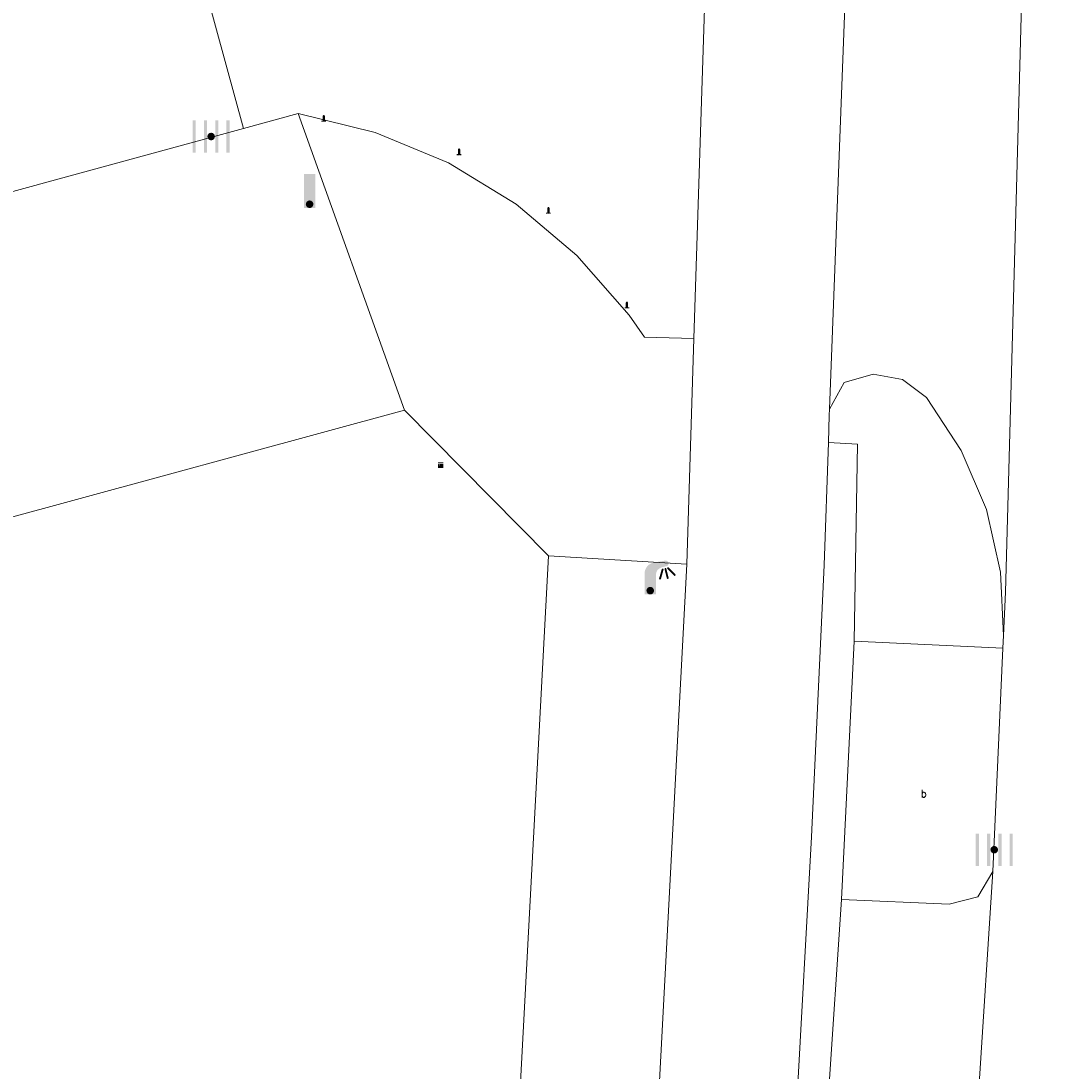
# Model space of a CAD drawing. Header units: metres. Extents: x 197457 to 198138, y 353986 to 354984.
# Tile 117 of 217: x 198010 to 198023, y 354304 to 354318. Entities that reach past the tile are written whole.
import ezdxf

# ---------------------------------------------------------------- set-up
doc = ezdxf.new("R2010")
doc.units = ezdxf.units.M
doc.header["$MEASUREMENT"] = 0
for name, color, linetype, lineweight, true_color in [('afsluitpaal', 7, 'Continuous', 0, 0xde7233), ('elektrakast', 7, 'Continuous', 0, 0x104b6e), ('kolk', 7, 'Continuous', 0, 0x104b6e), ('lichtmast', 7, 'Continuous', 0, 0x104b6e), ('verkeersbordpaal', 7, 'Continuous', 0, 0x104b6e)]:
    doc.layers.add(name, color=color, linetype=linetype, lineweight=lineweight, true_color=true_color)
for name, color, linetype, lineweight in [('grens individueel parkeervak', 7, 'Continuous', 0), ('Grens maaiveld', 253, 'Continuous', 0), ('kant verharding', 7, 'Continuous', 0), ('vlakafsluiter', 1, 'Continuous', 0), ('weginrichtingselement', 7, 'Continuous', 0)]:
    doc.layers.add(name, color=color, linetype=linetype, lineweight=lineweight)
doc.styles.add('Style-STANDARD', font='STANDARD.shx')

# ---------------------------------------------------------------- blocks, each defined once
blk = doc.blocks.new('kolk')
at = {"layer": 'kolk', "linetype": 'Continuous', "lineweight": 0, "true_color": 0xbd2877}
for points in [[(-0.489, -0.425), (-0.489, 0), (-0.489, 0.425), (-0.404, 0.425), (-0.404, 0), (-0.404, -0.425)], [(-0.191, -0.425), (-0.191, 0), (-0.191, 0.425), (-0.106, 0.425), (-0.106, 0), (-0.106, -0.425)], [(0.106, -0.425), (0.106, 0), (0.106, 0.425), (0.191, 0.425), (0.191, 0), (0.191, -0.425)], [(0.404, -0.425), (0.404, 0), (0.404, 0.425), (0.489, 0.425), (0.489, 0), (0.489, -0.425)]]:
    blk.add_hatch(color=232, dxfattribs=at).paths.add_polyline_path(points)
at = {"layer": 'kolk', "linetype": 'Continuous', "lineweight": 0, "true_color": 0x681648}
blk.add_hatch(color=219, dxfattribs=at).paths.add_polyline_path([(0.1, 0, 1), (-0.1, 0, 1)])
blk = doc.blocks.new('lichtmast')
at = {"layer": 'lichtmast', "linetype": 'Continuous', "lineweight": 0, "true_color": 0xbd2877}
for points in [[(0.15, 0.419, -0.344151), (0.301, 0.613), (0.428, 0.645, 0.960861), (0.398, 0.791), (0.101, 0.742, 0.366629), (-0.15, 0.446), (-0.15, -0.1), (0, -0.1, -0.414214), (-0.1, 0, -1), (0.1, 0, -0.414214), (0, -0.1), (0.15, -0.1)], [(0.351, 0.55, 1), (0.303, 0.564), (0.234, 0.323, 1), (0.283, 0.31)], [(0.424, 0.581, 1), (0.376, 0.569), (0.436, 0.326, 1), (0.485, 0.339)], [(0.489, 0.61, 1), (0.453, 0.575), (0.626, 0.396, 1), (0.662, 0.43)]]:
    blk.add_hatch(color=232, dxfattribs=at).paths.add_polyline_path(points)
at = {"layer": 'lichtmast', "linetype": 'Continuous', "lineweight": 0, "true_color": 0x681648}
blk.add_hatch(color=219, dxfattribs=at).paths.add_polyline_path([(-0.1, 0, 1), (0.1, 0, 1)])
blk = doc.blocks.new('afsluitpaal')
at = {"layer": 'afsluitpaal', "linetype": 'Continuous', "lineweight": 0, "true_color": 0xbd2877}
blk.add_hatch(color=232, dxfattribs=at).paths.add_polyline_path([(0.15, 0.65, 1), (-0.15, 0.65), (-0.15, 0.05), (-0.3, 0.05), (-0.3, -0.1), (0, -0.1, -0.414214), (-0.1, 0, -1), (0.1, 0, -0.414214), (0, -0.1), (0.3, -0.1), (0.3, 0.05), (0.15, 0.05)])
at = {"layer": 'afsluitpaal', "linetype": 'Continuous', "lineweight": 0, "true_color": 0x681648}
blk.add_hatch(color=219, dxfattribs=at).paths.add_polyline_path([(0.1, 0, 1), (-0.1, 0, 1)])
blk = doc.blocks.new('kast_1')
at = {"layer": 'elektrakast', "linetype": 'Continuous', "lineweight": 0, "true_color": 0xbd2877}
h = blk.add_hatch(color=232, dxfattribs=at)
edge = h.paths.add_edge_path()
edge.add_arc((0, 0), 0.1, 0, 360)
edge.add_line((0, -0.1), (0.34, -0.1))
edge.add_line((0.34, -0.1), (0.34, 0.47))
edge.add_line((0.34, 0.47), (-0.34, 0.47))
edge.add_line((-0.34, 0.47), (-0.34, -0.1))
edge.add_line((-0.34, -0.1), (0, -0.1))
edge = h.paths.add_edge_path(flags=16)
edge.add_arc((-0.2, 0.31), 0.0607, 0, 360)
at = {"layer": 'elektrakast', "linetype": 'Continuous', "lineweight": 0, "true_color": 0x681648}
blk.add_hatch(color=219, dxfattribs=at).paths.add_polyline_path([(-0.1, 0, 1), (0.1, 0, 1)])
at = {"layer": 'elektrakast', "color": 232, "linetype": 'Continuous', "lineweight": 0, "true_color": 0xbd2877, "extrusion": (0, 0, -1)}
blk.add_solid([(-0.34, 0.65), (0.34, 0.65), (-0.34, 0.55), (0.34, 0.55)], dxfattribs=at)
blk = doc.blocks.new('paal')
at = {"layer": 'verkeersbordpaal', "linetype": 'Continuous', "lineweight": 0, "true_color": 0xbd2877}
blk.add_hatch(color=232, dxfattribs=at).paths.add_polyline_path([(0.15, 0.8), (-0.15, 0.8), (-0.15, -0.1), (0, -0.1, -0.414214), (-0.1, 0, -1), (0.1, 0, -0.414214), (0, -0.1), (0.15, -0.1)])
at = {"layer": 'verkeersbordpaal', "linetype": 'Continuous', "lineweight": 0, "true_color": 0x681648}
blk.add_hatch(color=219, dxfattribs=at).paths.add_polyline_path([(-0.1, 0, 1), (0.1, 0, 1)])

msp = doc.modelspace()

# ---------------------------------------------------------------- linework, layer by layer
at = {"layer": 'grens individueel parkeervak', "linetype": 'Continuous', "lineweight": 0}
for p, q in [((198022.611, 354306.606), (198022.183, 354299.895)), ((198020.198, 354300.031), (198020.618, 354306.238))]:
    msp.add_line(p, q, dxfattribs=at)
at = {"layer": 'grens individueel parkeervak', "linetype": 'Continuous', "lineweight": 0, "flags": 128}
msp.add_lwpolyline([(198020.618, 354306.238), (198022.037, 354306.177), (198022.415, 354306.27), (198022.611, 354306.606)], dxfattribs=at)
at = {"layer": 'Grens maaiveld', "linetype": 'Continuous', "lineweight": 0}
msp.add_line((198012.739, 354316.392), (198011.299, 354321.688), dxfattribs=at)
at = {"layer": 'kant verharding', "linetype": 'Continuous', "lineweight": 0}
for p, q in [((198021.038, 354328.014), (198020.46, 354312.696)), ((198018.672, 354313.627), (198019.073, 354325.848)), ((198012.739, 354316.392), (198013.46, 354316.589)), ((198013.46, 354316.589), (198014.475, 354316.339)), ((198012.739, 354316.392), (198009.366, 354315.471)), ((198014.475, 354316.339), (198015.44, 354315.938)), ((198015.44, 354315.938), (198016.333, 354315.394)), ((198016.333, 354315.394), (198017.133, 354314.72)), ((198017.133, 354314.72), (198017.82, 354313.932)), ((198017.82, 354313.932), (198018.024, 354313.644)), ((198018.024, 354313.644), (198018.672, 354313.627)), ((198018.581, 354310.655), (198018.672, 354313.627)), ((197988.609, 354305.541), (198014.863, 354312.68)), ((198014.863, 354312.68), (198016.757, 354310.763)), ((198020.46, 354312.696), (198020.457, 354312.617)), ((198020.457, 354312.617), (198020.446, 354312.253)), ((198020.618, 354306.238), (198020.783, 354309.64)), ((198022.744, 354309.545), (198020.783, 354309.64)), ((198022.744, 354309.545), (198022.751, 354309.714)), ((198022.611, 354306.606), (198022.744, 354309.545))]:
    msp.add_line(p, q, dxfattribs=at)
at = {"layer": 'kant verharding', "linetype": 'Continuous', "lineweight": 0, "flags": 128}
for points in [[(198022.751, 354309.714), (198022.777, 354310.282), (198023.338, 354330.931)], [(198020.46, 354312.696), (198020.652, 354313.045), (198021.035, 354313.157), (198021.421, 354313.083), (198021.737, 354312.849), (198022.195, 354312.152), (198022.527, 354311.373), (198022.714, 354310.547), (198022.751, 354309.714)], [(198017.331, 354265.823), (198020.027, 354303.489), (198020.222, 354307.06), (198020.388, 354310.638), (198020.446, 354312.253)], [(198020.446, 354312.253), (198020.827, 354312.234), (198020.783, 354309.64)], [(198016.757, 354310.763), (198016.389, 354303.826), (198016.017, 354298.781), (198012.59, 354250.253)], [(198006.831, 354132.558), (198007.845, 354157.098), (198008.003, 354160.116), (198018.21, 354303.675), (198018.581, 354310.655)]]:
    msp.add_lwpolyline(points, dxfattribs=at)
at = {"layer": 'vlakafsluiter', "linetype": 'Continuous', "lineweight": 0}
for p, q in [((198013.46, 354316.589), (198014.863, 354312.68)), ((198016.757, 354310.763), (198018.581, 354310.655))]:
    msp.add_line(p, q, dxfattribs=at)

# ---------------------------------------------------------------- block references
at = {"layer": 'afsluitpaal', "linetype": 'Continuous', "lineweight": 0, "xscale": 0.1, "yscale": 0.1, "zscale": 0.1}
for p in [(198013.797, 354316.489), (198015.58, 354316.049), (198016.757, 354315.277), (198017.791, 354314.031)]:
    msp.add_blockref('afsluitpaal', p, dxfattribs=at)
at = {"layer": 'elektrakast', "linetype": 'Continuous', "lineweight": 0, "xscale": 0.1, "yscale": 0.1, "zscale": 0.1}
msp.add_blockref('kast_1', (198015.338, 354311.929), dxfattribs=at)
at = {"layer": 'kolk', "linetype": 'Continuous', "lineweight": 0, "xscale": 0.5, "yscale": 0.5}
for p in [(198012.314, 354316.285), (198022.63, 354306.892)]:
    msp.add_blockref('kolk', p, dxfattribs=at)
at = {"layer": 'lichtmast', "linetype": 'Continuous', "lineweight": 0, "xscale": 0.5, "yscale": 0.5}
msp.add_blockref('lichtmast', (198018.098, 354310.304), dxfattribs=at)
at = {"layer": 'verkeersbordpaal', "linetype": 'Continuous', "lineweight": 0, "xscale": 0.5, "yscale": 0.5}
msp.add_blockref('paal', (198013.611, 354315.393), dxfattribs=at)

# ---------------------------------------------------------------- texts
at = {"layer": 'weginrichtingselement', "style": 'Style-STANDARD'}
msp.add_text('b', height=0.1, rotation=359.6691, dxfattribs=at).set_placement((198021.664, 354307.582))

doc.saveas('drawing.dxf')
